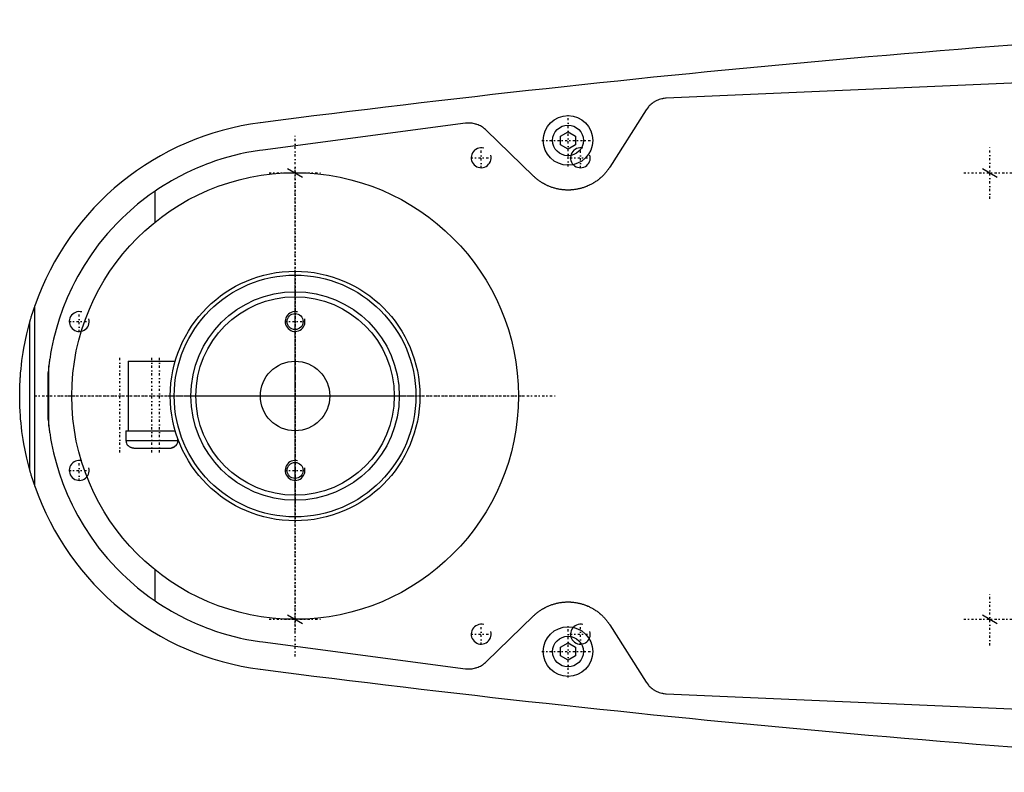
# Model space of a CAD drawing. Extents: x -906 to 156, y -125 to 125.
# Tile 1 of 5: x -906 to -707, y -76 to 76. Entities that reach past the tile are written whole.
import ezdxf

# ---------------------------------------------------------------- set-up
doc = ezdxf.new("R2010")
doc.units = 0
doc.linetypes.add('CENTER', pattern=[1.5, 0.45, -0.5, 0.05, -0.5])
for name, color, linetype in [('AM_0', 7, 'CONTINUOUS'), ('AM_10', 7, 'CONTINUOUS'), ('AM_7', 7, 'CENTER')]:
    doc.layers.add(name, color=color, linetype=linetype)

msp = doc.modelspace()

# ---------------------------------------------------------------- linework, layer by layer
at = {"layer": 'AM_0', "color": 7, "linetype": 'CONTINUOUS'}
for p, q in [((-545.22, 70), (-775.22, 60)), ((-779.22, 57.68), (-786.56, 46.13)), ((-815.65, 54.96), (-856.53, 49.57)), ((-801.96, 44.32), (-811.52, 53.59)), ((-796.5, 52.37), (-795, 53.23)), ((-796.5, 50.63), (-796.5, 52.37)), ((-795, 53.23), (-793.5, 52.37)), ((-793.5, 52.37), (-793.5, 50.63)), ((-795, 49.77), (-796.5, 50.63)), ((-793.5, 50.63), (-795, 49.77)), ((-878.19, 35.08), (-878.19, 41.3)), ((-902.45, -18.15), (-902.45, 18.15)), ((-903.45, -14.95), (-903.45, 14.95)), ((-899.63, 6.05), (-899.77, 4.76)), ((-899.63, -6.05), (-899.63, 6.05)), ((-883.65, 7), (-883.65, -7)), ((-883.65, 7), (-874.16, 7)), ((-899.77, -4.76), (-899.77, 4.76)), ((-899.77, -4.76), (-899.63, -6.05)), ((-884.1, -7), (-884.1, -9)), ((-884.1, -7), (-874.16, -7)), ((-884.1, -9), (-873.6, -9)), ((-873.6, -9), (-873.6, -8.69)), ((-883.72, -10), (-883.63, -10)), ((-882.49, -10.5), (-875.17, -10.5)), ((-874.07, -10), (-873.98, -10)), ((-878.19, -41.3), (-878.19, -35.08)), ((-811.52, -53.59), (-801.96, -44.32)), ((-786.56, -46.13), (-779.22, -57.68)), ((-856.53, -49.57), (-815.65, -54.96)), ((-796.5, -50.63), (-795, -49.77)), ((-796.5, -52.37), (-796.5, -50.63)), ((-795, -49.77), (-793.5, -50.63)), ((-793.5, -50.63), (-793.5, -52.37)), ((-795, -53.23), (-796.5, -52.37)), ((-793.5, -52.37), (-795, -53.23)), ((-775.22, -60), (-545.22, -70))]:
    msp.add_line(p, q, dxfattribs=at)
for points in [[(-775.22, 60, 0), (-775.34, 59.99, 0), (-775.6, 59.96, 0), (-775.85, 59.93, 0), (-775.98, 59.9, 0), (-776.11, 59.88, 0), (-776.37, 59.81, 0), (-776.62, 59.73, 0), (-776.87, 59.64, 0), (-777.12, 59.53, 0), (-777.36, 59.41, 0), (-777.48, 59.34, 0), (-777.59, 59.28, 0), (-777.82, 59.13, 0), (-778.04, 58.97, 0), (-778.24, 58.81, 0), (-778.44, 58.63, 0), (-778.63, 58.44, 0), (-778.72, 58.34, 0), (-778.81, 58.24, 0), (-778.98, 58.03, 0), (-779.14, 57.8, 0), (-779.22, 57.68, 0)], [(-811.52, 53.59, 0), (-811.61, 53.68, 0), (-811.81, 53.85, 0), (-812.01, 54.01, 0), (-812.11, 54.08, 0), (-812.22, 54.16, 0), (-812.44, 54.29, 0), (-812.66, 54.42, 0), (-812.89, 54.53, 0), (-813.13, 54.64, 0), (-813.37, 54.73, 0), (-813.49, 54.77, 0), (-813.61, 54.8, 0), (-813.85, 54.87, 0), (-814.09, 54.92, 0), (-814.34, 54.96, 0), (-814.58, 54.98, 0), (-814.82, 55, 0), (-814.94, 55, 0), (-815.05, 55, 0), (-815.29, 54.99, 0), (-815.53, 54.97, 0), (-815.65, 54.96, 0)], [(-856.53, 49.57, 0), (-857.18, 49.48, 0), (-858.46, 49.28, 0), (-859.75, 49.04, 0), (-860.38, 48.91, 0), (-861.02, 48.77, 0), (-862.29, 48.47, 0), (-863.54, 48.13, 0), (-864.79, 47.76, 0), (-866.03, 47.36, 0), (-867.25, 46.93, 0), (-867.86, 46.7, 0), (-868.47, 46.46, 0), (-869.67, 45.97, 0), (-870.86, 45.44, 0), (-872.03, 44.89, 0), (-873.19, 44.3, 0), (-874.33, 43.68, 0), (-874.89, 43.36, 0), (-875.45, 43.04, 0), (-876.56, 42.36, 0), (-877.65, 41.66, 0), (-878.19, 41.3, 0)], [(-786.56, 46.13, 0), (-786.61, 46.06, 0), (-786.71, 45.91, 0), (-786.81, 45.77, 0), (-786.86, 45.7, 0), (-786.91, 45.63, 0), (-787.01, 45.49, 0), (-787.12, 45.35, 0), (-787.22, 45.21, 0), (-787.33, 45.08, 0), (-787.44, 44.95, 0), (-787.5, 44.89, 0), (-787.55, 44.83, 0), (-787.67, 44.7, 0), (-787.78, 44.58, 0), (-787.9, 44.46, 0), (-788.01, 44.35, 0), (-788.13, 44.23, 0), (-788.19, 44.18, 0), (-788.25, 44.12, 0), (-788.37, 44.01, 0), (-788.5, 43.9, 0), (-788.56, 43.85, 0), (-788.62, 43.8, 0), (-788.75, 43.69, 0), (-788.88, 43.59, 0), (-788.95, 43.54, 0), (-789.02, 43.49, 0), (-789.15, 43.39, 0), (-789.29, 43.29, 0), (-789.43, 43.2, 0), (-789.57, 43.11, 0), (-789.71, 43.02, 0), (-789.78, 42.97, 0), (-789.85, 42.93, 0), (-789.99, 42.84, 0), (-790.14, 42.76, 0), (-790.29, 42.68, 0), (-790.43, 42.6, 0), (-790.58, 42.53, 0), (-790.66, 42.49, 0), (-790.73, 42.46, 0), (-790.89, 42.39, 0), (-791.04, 42.32, 0), (-791.19, 42.25, 0), (-791.35, 42.19, 0), (-791.5, 42.13, 0), (-791.58, 42.1, 0), (-791.66, 42.08, 0), (-791.81, 42.02, 0), (-791.97, 41.97, 0), (-792.13, 41.92, 0), (-792.29, 41.88, 0), (-792.44, 41.83, 0), (-792.52, 41.81, 0), (-792.6, 41.79, 0), (-792.76, 41.75, 0), (-792.92, 41.72, 0), (-793.08, 41.69, 0), (-793.24, 41.66, 0), (-793.4, 41.63, 0), (-793.48, 41.62, 0), (-793.56, 41.6, 0), (-793.71, 41.58, 0), (-793.87, 41.56, 0), (-793.95, 41.56, 0), (-794.03, 41.55, 0), (-794.19, 41.53, 0), (-794.34, 41.52, 0), (-794.42, 41.52, 0), (-794.5, 41.51, 0), (-794.65, 41.51, 0), (-794.81, 41.5, 0), (-794.96, 41.5, 0), (-795.11, 41.5, 0), (-795.27, 41.5, 0), (-795.34, 41.51, 0), (-795.42, 41.51, 0), (-795.58, 41.52, 0), (-795.73, 41.53, 0), (-795.89, 41.54, 0), (-796.05, 41.55, 0), (-796.2, 41.57, 0), (-796.28, 41.58, 0), (-796.36, 41.59, 0), (-796.52, 41.62, 0), (-796.68, 41.64, 0), (-796.84, 41.67, 0), (-796.99, 41.7, 0), (-797.15, 41.73, 0), (-797.23, 41.75, 0), (-797.31, 41.77, 0), (-797.47, 41.81, 0), (-797.63, 41.85, 0), (-797.78, 41.9, 0), (-797.94, 41.94, 0), (-798.1, 41.99, 0), (-798.18, 42.02, 0), (-798.25, 42.04, 0), (-798.41, 42.1, 0), (-798.56, 42.16, 0), (-798.72, 42.22, 0), (-798.87, 42.28, 0), (-799.02, 42.35, 0), (-799.1, 42.38, 0), (-799.18, 42.41, 0), (-799.33, 42.48, 0), (-799.47, 42.56, 0), (-799.55, 42.59, 0), (-799.62, 42.63, 0), (-799.77, 42.71, 0), (-799.91, 42.79, 0), (-799.99, 42.83, 0), (-800.06, 42.87, 0), (-800.2, 42.96, 0), (-800.34, 43.05, 0), (-800.48, 43.14, 0), (-800.62, 43.23, 0), (-800.76, 43.32, 0), (-800.83, 43.37, 0), (-800.89, 43.42, 0), (-801.03, 43.52, 0), (-801.16, 43.62, 0), (-801.29, 43.72, 0), (-801.41, 43.83, 0), (-801.54, 43.93, 0), (-801.6, 43.99, 0), (-801.66, 44.04, 0), (-801.78, 44.15, 0), (-801.9, 44.26, 0), (-801.96, 44.32, 0)], [(-878.19, 41.3, 0), (-879.41, 40.44, 0), (-881.74, 38.64, 0), (-883.91, 36.74, 0), (-884.94, 35.76, 0), (-885.93, 34.77, 0), (-887.8, 32.72, 0), (-889.52, 30.63, 0), (-891.09, 28.48, 0), (-892.52, 26.31, 0), (-893.8, 24.12, 0), (-894.38, 23.03, 0), (-894.93, 21.93, 0), (-895.93, 19.76, 0), (-896.8, 17.6, 0), (-897.54, 15.49, 0), (-898.16, 13.43, 0), (-898.67, 11.45, 0), (-898.88, 10.51, 0), (-899.07, 9.59, 0), (-899.26, 8.57, 0), (-899.31, 8.3, 0), (-899.35, 8.03, 0), (-899.37, 7.89, 0), (-899.39, 7.76, 0), (-899.43, 7.51, 0), (-899.47, 7.26, 0), (-899.5, 7.03, 0), (-899.53, 6.81, 0), (-899.56, 6.6, 0), (-899.58, 6.5, 0), (-899.59, 6.41, 0), (-899.61, 6.25, 0), (-899.63, 6.11, 0), (-899.63, 6.05, 0)], [(-903.45, 14.95, 0), (-903.45, 14.95, 0), (-903.45, 14.95, 0), (-903.45, 14.95, 0), (-903.45, 14.95, 0), (-903.45, 14.95, 0), (-903.45, 14.95, 0), (-903.45, 14.95, 0), (-903.45, 14.95, 0), (-903.45, 14.95, 0), (-903.45, 14.95, 0), (-903.45, 14.95, 0), (-903.45, 14.96, 0), (-903.45, 14.96, 0), (-903.45, 14.96, 0), (-903.45, 14.96, 0), (-903.45, 14.96, 0), (-903.44, 14.96, 0), (-903.44, 14.96, 0), (-903.44, 14.97, 0), (-903.44, 14.97, 0), (-903.44, 14.97, 0), (-903.44, 14.97, 0), (-903.44, 14.97, 0), (-903.44, 14.97, 0), (-903.44, 14.98, 0), (-903.44, 14.98, 0), (-903.44, 14.98, 0), (-903.44, 14.98, 0), (-903.44, 14.98, 0), (-903.44, 14.99, 0), (-903.44, 14.99, 0), (-903.44, 14.99, 0), (-903.44, 14.99, 0), (-903.44, 15, 0), (-903.43, 15, 0), (-903.43, 15, 0), (-903.43, 15.01, 0), (-903.43, 15.03, 0), (-903.42, 15.05, 0), (-903.41, 15.07, 0), (-903.41, 15.09, 0), (-903.41, 15.1, 0), (-903.4, 15.12, 0), (-903.39, 15.15, 0), (-903.39, 15.17, 0), (-903.38, 15.2, 0), (-903.37, 15.23, 0), (-903.37, 15.24, 0), (-903.36, 15.26, 0), (-903.35, 15.28, 0), (-903.35, 15.31, 0), (-903.34, 15.33, 0), (-903.34, 15.34, 0), (-903.33, 15.37, 0), (-903.32, 15.4, 0), (-903.32, 15.41, 0), (-903.31, 15.43, 0), (-903.3, 15.46, 0), (-903.3, 15.49, 0), (-903.27, 15.59, 0), (-903.21, 15.76, 0), (-903.16, 15.94, 0), (-903.1, 16.13, 0), (-903.05, 16.32, 0), (-903.02, 16.41, 0), (-902.99, 16.51, 0), (-902.93, 16.71, 0), (-902.86, 16.9, 0), (-902.8, 17.1, 0), (-902.74, 17.29, 0), (-902.67, 17.49, 0), (-902.64, 17.58, 0), (-902.61, 17.68, 0), (-902.54, 17.87, 0), (-902.48, 18.05, 0), (-902.45, 18.15, 0)], [(-905.5, 0, 0), (-905.5, 0.01, 0), (-905.5, 0.04, 0), (-905.5, 0.06, 0), (-905.5, 0.07, 0), (-905.5, 0.08, 0), (-905.5, 0.11, 0), (-905.5, 0.13, 0), (-905.5, 0.15, 0), (-905.5, 0.18, 0), (-905.5, 0.2, 0), (-905.5, 0.21, 0), (-905.5, 0.22, 0), (-905.5, 0.25, 0), (-905.5, 0.27, 0), (-905.5, 0.29, 0), (-905.5, 0.32, 0), (-905.5, 0.34, 0), (-905.5, 0.35, 0), (-905.5, 0.36, 0), (-905.5, 0.39, 0), (-905.5, 0.41, 0), (-905.5, 0.42, 0), (-905.5, 0.43, 0), (-905.5, 0.46, 0), (-905.5, 0.48, 0), (-905.5, 0.49, 0), (-905.5, 0.5, 0), (-905.5, 0.53, 0), (-905.5, 0.55, 0), (-905.5, 0.57, 0), (-905.5, 0.6, 0), (-905.5, 0.62, 0), (-905.5, 0.63, 0), (-905.5, 0.64, 0), (-905.5, 0.67, 0), (-905.5, 0.69, 0), (-905.5, 0.71, 0), (-905.5, 0.74, 0), (-905.49, 0.76, 0), (-905.49, 0.77, 0), (-905.49, 0.78, 0), (-905.49, 0.81, 0), (-905.49, 0.83, 0), (-905.49, 0.85, 0), (-905.49, 0.88, 0), (-905.49, 0.9, 0), (-905.49, 0.91, 0), (-905.49, 0.92, 0), (-905.49, 0.95, 0), (-905.49, 0.97, 0), (-905.49, 1.05, 0), (-905.49, 1.19, 0), (-905.49, 1.26, 0), (-905.48, 1.33, 0), (-905.48, 1.47, 0), (-905.48, 1.61, 0), (-905.47, 1.75, 0), (-905.47, 1.89, 0), (-905.46, 2.03, 0), (-905.46, 2.1, 0), (-905.46, 2.17, 0), (-905.45, 2.31, 0), (-905.45, 2.45, 0), (-905.44, 2.52, 0), (-905.44, 2.59, 0), (-905.43, 2.73, 0), (-905.43, 2.87, 0), (-905.42, 2.94, 0), (-905.42, 3.01, 0), (-905.41, 3.15, 0), (-905.4, 3.29, 0), (-905.39, 3.43, 0), (-905.39, 3.57, 0), (-905.38, 3.71, 0), (-905.37, 3.78, 0), (-905.37, 3.85, 0), (-905.36, 3.99, 0), (-905.35, 4.13, 0), (-905.31, 4.62, 0), (-905.23, 5.46, 0), (-905.14, 6.29, 0), (-905.04, 7.13, 0), (-904.99, 7.54, 0), (-904.93, 7.96, 0), (-904.8, 8.79, 0), (-904.66, 9.62, 0), (-904.07, 12.5, 0), (-903.45, 14.95, 0)], [(-903.45, -14.95, 0), (-904.07, -12.5, 0), (-904.66, -9.62, 0), (-904.8, -8.79, 0), (-904.93, -7.96, 0), (-904.99, -7.54, 0), (-905.04, -7.13, 0), (-905.14, -6.29, 0), (-905.23, -5.46, 0), (-905.31, -4.62, 0), (-905.37, -3.78, 0), (-905.4, -3.29, 0), (-905.41, -3.15, 0), (-905.42, -3.01, 0), (-905.42, -2.94, 0), (-905.43, -2.87, 0), (-905.43, -2.73, 0), (-905.44, -2.59, 0), (-905.44, -2.52, 0), (-905.45, -2.45, 0), (-905.45, -2.31, 0), (-905.46, -2.17, 0), (-905.46, -2.1, 0), (-905.46, -2.03, 0), (-905.47, -1.89, 0), (-905.47, -1.75, 0), (-905.48, -1.61, 0), (-905.48, -1.47, 0), (-905.48, -1.33, 0), (-905.49, -1.26, 0), (-905.49, -1.19, 0), (-905.49, -1.05, 0), (-905.49, -0.91, 0), (-905.49, -0.83, 0), (-905.49, -0.81, 0), (-905.49, -0.78, 0), (-905.49, -0.77, 0), (-905.49, -0.76, 0), (-905.5, -0.74, 0), (-905.5, -0.71, 0), (-905.5, -0.69, 0), (-905.5, -0.67, 0), (-905.5, -0.64, 0), (-905.5, -0.63, 0), (-905.5, -0.62, 0), (-905.5, -0.6, 0), (-905.5, -0.57, 0), (-905.5, -0.55, 0), (-905.5, -0.53, 0), (-905.5, -0.5, 0), (-905.5, -0.49, 0), (-905.5, -0.48, 0), (-905.5, -0.46, 0), (-905.5, -0.43, 0), (-905.5, -0.42, 0), (-905.5, -0.41, 0), (-905.5, -0.39, 0), (-905.5, -0.36, 0), (-905.5, -0.35, 0), (-905.5, -0.34, 0), (-905.5, -0.32, 0), (-905.5, -0.29, 0), (-905.5, -0.27, 0), (-905.5, -0.25, 0), (-905.5, -0.22, 0), (-905.5, -0.21, 0), (-905.5, -0.2, 0), (-905.5, -0.18, 0), (-905.5, -0.15, 0), (-905.5, -0.13, 0), (-905.5, -0.11, 0), (-905.5, -0.08, 0), (-905.5, -0.07, 0), (-905.5, -0.06, 0), (-905.5, -0.04, 0), (-905.5, -0.01, 0), (-905.5, 0, 0)], [(-899.63, -6.05, 0), (-899.63, -6.11, 0), (-899.61, -6.25, 0), (-899.59, -6.41, 0), (-899.58, -6.5, 0), (-899.56, -6.6, 0), (-899.53, -6.81, 0), (-899.5, -7.03, 0), (-899.47, -7.26, 0), (-899.43, -7.51, 0), (-899.39, -7.76, 0), (-899.37, -7.89, 0), (-899.35, -8.03, 0), (-899.31, -8.3, 0), (-899.26, -8.57, 0), (-899.07, -9.59, 0), (-898.88, -10.51, 0), (-898.67, -11.45, 0), (-898.16, -13.43, 0), (-897.54, -15.49, 0), (-896.8, -17.6, 0), (-895.93, -19.76, 0), (-894.93, -21.93, 0), (-894.38, -23.03, 0), (-893.8, -24.12, 0), (-892.52, -26.31, 0), (-891.09, -28.48, 0), (-889.52, -30.63, 0), (-887.8, -32.72, 0), (-885.93, -34.77, 0), (-884.94, -35.76, 0), (-883.91, -36.74, 0), (-881.74, -38.64, 0), (-879.41, -40.44, 0), (-878.19, -41.3, 0)], [(-882.49, -10.5, 0), (-882.52, -10.5, 0), (-882.59, -10.5, 0), (-882.67, -10.49, 0), (-882.7, -10.49, 0), (-882.74, -10.48, 0), (-882.81, -10.47, 0), (-882.88, -10.45, 0), (-882.95, -10.43, 0), (-883.02, -10.41, 0), (-883.08, -10.38, 0), (-883.12, -10.37, 0), (-883.15, -10.36, 0), (-883.21, -10.33, 0), (-883.27, -10.29, 0), (-883.34, -10.25, 0), (-883.4, -10.21, 0), (-883.46, -10.17, 0), (-883.48, -10.14, 0), (-883.51, -10.12, 0), (-883.56, -10.07, 0), (-883.61, -10.03, 0), (-883.63, -10, 0)], [(-875.21, -10.5, 0), (-875.18, -10.5, 0), (-875.11, -10.5, 0), (-875.03, -10.49, 0), (-875, -10.49, 0), (-874.96, -10.48, 0), (-874.89, -10.47, 0), (-874.82, -10.45, 0), (-874.75, -10.43, 0), (-874.68, -10.41, 0), (-874.62, -10.38, 0), (-874.58, -10.37, 0), (-874.55, -10.36, 0), (-874.49, -10.33, 0), (-874.43, -10.29, 0), (-874.36, -10.25, 0), (-874.3, -10.21, 0), (-874.24, -10.17, 0), (-874.22, -10.14, 0), (-874.19, -10.12, 0), (-874.14, -10.07, 0), (-874.09, -10.03, 0), (-874.07, -10, 0)], [(-874.07, -10, 0), (-874.08, -10.02, 0), (-874.12, -10.05, 0), (-874.15, -10.09, 0), (-874.17, -10.1, 0), (-874.19, -10.12, 0), (-874.23, -10.15, 0), (-874.27, -10.19, 0), (-874.31, -10.22, 0), (-874.36, -10.25, 0), (-874.4, -10.28, 0), (-874.42, -10.29, 0), (-874.45, -10.3, 0), (-874.49, -10.33, 0), (-874.54, -10.35, 0), (-874.58, -10.37, 0), (-874.63, -10.39, 0), (-874.68, -10.41, 0), (-874.7, -10.42, 0), (-874.72, -10.42, 0), (-874.77, -10.44, 0), (-874.82, -10.45, 0), (-874.85, -10.46, 0)], [(-902.45, -18.15, 0), (-902.48, -18.05, 0), (-902.54, -17.87, 0), (-902.61, -17.68, 0), (-902.64, -17.58, 0), (-902.67, -17.49, 0), (-902.74, -17.29, 0), (-902.8, -17.1, 0), (-902.86, -16.9, 0), (-902.93, -16.71, 0), (-902.99, -16.51, 0), (-903.02, -16.41, 0), (-903.05, -16.32, 0), (-903.1, -16.13, 0), (-903.16, -15.94, 0), (-903.21, -15.76, 0), (-903.27, -15.59, 0), (-903.3, -15.49, 0), (-903.3, -15.46, 0), (-903.31, -15.43, 0), (-903.32, -15.41, 0), (-903.32, -15.4, 0), (-903.33, -15.37, 0), (-903.34, -15.34, 0), (-903.34, -15.33, 0), (-903.35, -15.31, 0), (-903.35, -15.28, 0), (-903.36, -15.26, 0), (-903.37, -15.24, 0), (-903.37, -15.23, 0), (-903.38, -15.2, 0), (-903.39, -15.17, 0), (-903.39, -15.15, 0), (-903.4, -15.12, 0), (-903.41, -15.1, 0), (-903.41, -15.09, 0), (-903.41, -15.07, 0), (-903.42, -15.05, 0), (-903.43, -15.03, 0), (-903.43, -15.01, 0), (-903.43, -15, 0), (-903.43, -15, 0), (-903.44, -15, 0), (-903.44, -14.99, 0), (-903.44, -14.99, 0), (-903.44, -14.99, 0), (-903.44, -14.99, 0), (-903.44, -14.98, 0), (-903.44, -14.98, 0), (-903.44, -14.98, 0), (-903.44, -14.98, 0), (-903.44, -14.98, 0), (-903.44, -14.97, 0), (-903.44, -14.97, 0), (-903.44, -14.97, 0), (-903.44, -14.97, 0), (-903.44, -14.97, 0), (-903.44, -14.97, 0), (-903.44, -14.96, 0), (-903.44, -14.96, 0), (-903.45, -14.96, 0), (-903.45, -14.96, 0), (-903.45, -14.96, 0), (-903.45, -14.96, 0), (-903.45, -14.96, 0), (-903.45, -14.95, 0), (-903.45, -14.95, 0), (-903.45, -14.95, 0), (-903.45, -14.95, 0), (-903.45, -14.95, 0), (-903.45, -14.95, 0), (-903.45, -14.95, 0), (-903.45, -14.95, 0), (-903.45, -14.95, 0), (-903.45, -14.95, 0), (-903.45, -14.95, 0), (-903.45, -14.95, 0)], [(-878.19, -41.3, 0), (-877.65, -41.66, 0), (-876.56, -42.36, 0), (-875.45, -43.04, 0), (-874.89, -43.36, 0), (-874.33, -43.68, 0), (-873.19, -44.3, 0), (-872.03, -44.89, 0), (-870.86, -45.44, 0), (-869.67, -45.97, 0), (-868.47, -46.46, 0), (-867.86, -46.7, 0), (-867.25, -46.93, 0), (-866.03, -47.36, 0), (-864.79, -47.76, 0), (-863.54, -48.13, 0), (-862.29, -48.47, 0), (-861.02, -48.77, 0), (-860.38, -48.91, 0), (-859.75, -49.04, 0), (-858.46, -49.28, 0), (-857.18, -49.48, 0), (-856.53, -49.57, 0)], [(-801.96, -44.32, 0), (-801.9, -44.26, 0), (-801.78, -44.15, 0), (-801.66, -44.04, 0), (-801.6, -43.99, 0), (-801.54, -43.93, 0), (-801.41, -43.82, 0), (-801.28, -43.72, 0), (-801.15, -43.62, 0), (-801.02, -43.51, 0), (-800.89, -43.42, 0), (-800.82, -43.37, 0), (-800.75, -43.32, 0), (-800.61, -43.22, 0), (-800.48, -43.13, 0), (-800.34, -43.04, 0), (-800.19, -42.95, 0), (-800.05, -42.87, 0), (-799.98, -42.83, 0), (-799.91, -42.79, 0), (-799.76, -42.71, 0), (-799.61, -42.63, 0), (-799.54, -42.59, 0), (-799.47, -42.55, 0), (-799.32, -42.48, 0), (-799.17, -42.41, 0), (-799.09, -42.38, 0), (-799.02, -42.34, 0), (-798.86, -42.28, 0), (-798.71, -42.21, 0), (-798.56, -42.15, 0), (-798.4, -42.1, 0), (-798.25, -42.04, 0), (-798.17, -42.02, 0), (-798.09, -41.99, 0), (-797.94, -41.94, 0), (-797.78, -41.89, 0), (-797.62, -41.85, 0), (-797.46, -41.81, 0), (-797.31, -41.77, 0), (-797.23, -41.75, 0), (-797.15, -41.73, 0), (-796.99, -41.7, 0), (-796.83, -41.67, 0), (-796.67, -41.64, 0), (-796.52, -41.62, 0), (-796.36, -41.59, 0), (-796.28, -41.58, 0), (-796.2, -41.57, 0), (-796.04, -41.55, 0), (-795.89, -41.54, 0), (-795.73, -41.53, 0), (-795.57, -41.52, 0), (-795.42, -41.51, 0), (-795.34, -41.51, 0), (-795.26, -41.5, 0), (-795.11, -41.5, 0), (-794.96, -41.5, 0), (-794.8, -41.5, 0), (-794.65, -41.51, 0), (-794.5, -41.51, 0), (-794.42, -41.52, 0), (-794.34, -41.52, 0), (-794.18, -41.53, 0), (-794.03, -41.55, 0), (-793.95, -41.56, 0), (-793.87, -41.56, 0), (-793.71, -41.58, 0), (-793.55, -41.61, 0), (-793.47, -41.62, 0), (-793.39, -41.63, 0), (-793.24, -41.66, 0), (-793.08, -41.69, 0), (-792.92, -41.72, 0), (-792.76, -41.75, 0), (-792.6, -41.79, 0), (-792.52, -41.81, 0), (-792.44, -41.83, 0), (-792.29, -41.88, 0), (-792.13, -41.92, 0), (-791.97, -41.97, 0), (-791.81, -42.02, 0), (-791.66, -42.08, 0), (-791.58, -42.1, 0), (-791.5, -42.13, 0), (-791.35, -42.19, 0), (-791.19, -42.25, 0), (-791.04, -42.32, 0), (-790.89, -42.38, 0), (-790.74, -42.45, 0), (-790.66, -42.49, 0), (-790.59, -42.53, 0), (-790.44, -42.6, 0), (-790.29, -42.68, 0), (-790.14, -42.76, 0), (-790, -42.84, 0), (-789.85, -42.93, 0), (-789.78, -42.97, 0), (-789.71, -43.01, 0), (-789.57, -43.1, 0), (-789.43, -43.2, 0), (-789.29, -43.29, 0), (-789.15, -43.39, 0), (-789.02, -43.49, 0), (-788.95, -43.54, 0), (-788.88, -43.59, 0), (-788.75, -43.69, 0), (-788.62, -43.8, 0), (-788.56, -43.85, 0), (-788.5, -43.9, 0), (-788.37, -44.01, 0), (-788.25, -44.12, 0), (-788.19, -44.18, 0), (-788.13, -44.24, 0), (-788.01, -44.35, 0), (-787.89, -44.47, 0), (-787.77, -44.59, 0), (-787.66, -44.71, 0), (-787.55, -44.83, 0), (-787.49, -44.89, 0), (-787.44, -44.96, 0), (-787.33, -45.08, 0), (-787.22, -45.22, 0), (-787.12, -45.35, 0), (-787.01, -45.49, 0), (-786.91, -45.63, 0), (-786.86, -45.7, 0), (-786.81, -45.77, 0), (-786.71, -45.91, 0), (-786.61, -46.06, 0), (-786.56, -46.13, 0)], [(-815.65, -54.96, 0), (-815.53, -54.97, 0), (-815.29, -54.99, 0), (-815.05, -55, 0), (-814.94, -55, 0), (-814.82, -55, 0), (-814.58, -54.98, 0), (-814.34, -54.96, 0), (-814.09, -54.92, 0), (-813.85, -54.87, 0), (-813.61, -54.8, 0), (-813.49, -54.77, 0), (-813.37, -54.73, 0), (-813.13, -54.64, 0), (-812.89, -54.53, 0), (-812.66, -54.42, 0), (-812.44, -54.29, 0), (-812.22, -54.16, 0), (-812.11, -54.08, 0), (-812.01, -54.01, 0), (-811.81, -53.85, 0), (-811.61, -53.68, 0), (-811.52, -53.59, 0)], [(-779.22, -57.68, 0), (-779.14, -57.8, 0), (-778.98, -58.03, 0), (-778.81, -58.24, 0), (-778.72, -58.34, 0), (-778.63, -58.44, 0), (-778.44, -58.63, 0), (-778.24, -58.81, 0), (-778.04, -58.97, 0), (-777.82, -59.13, 0), (-777.59, -59.28, 0), (-777.47, -59.34, 0), (-777.36, -59.41, 0), (-777.12, -59.53, 0), (-776.87, -59.64, 0), (-776.62, -59.73, 0), (-776.37, -59.81, 0), (-776.11, -59.88, 0), (-775.98, -59.9, 0), (-775.85, -59.93, 0), (-775.6, -59.96, 0), (-775.34, -59.99, 0), (-775.22, -60, 0)]]:
    msp.add_polyline3d(points, dxfattribs=at)
for centre, radius in [((-795, 51.5), 5), ((-795, 51.5), 3.1), ((-850, 0), 45), ((-850, 0), 25.15), ((-850, 0), 24.35), ((-850, 0), 21), ((-850, 0), 20), ((-850, 15), 1.62), ((-850, 0), 7), ((-850, -15), 1.62), ((-795, -51.5), 5), ((-795, -51.5), 3.1)]:
    msp.add_circle(centre, radius, dxfattribs=at)
for centre, radius, start, end in [((-473.05, -2920.27), 3000, 92.92082, 97.35313), ((-850, 0), 55.5, 97.2532, 160.9168), ((-882.6, -9), 1.5, 180, 221.8103), ((-875.1, -9), 1.5, 318.1897, 0), ((-850, 0), 55.5, 199.0832, 262.7468), ((-473.05, 2920.27), 3000, 262.64687, 267.07918)]:
    msp.add_arc(centre, radius, start, end, dxfattribs=at)
at = {"layer": 'AM_10', "color": 7, "linetype": 'CONTINUOUS'}
for p, q in [((-851.5, 45.87), (-848.5, 44.13)), ((-711.5, 45.87), (-708.5, 44.13)), ((-851.5, -44.13), (-848.5, -45.87)), ((-711.5, -44.13), (-708.5, -45.87))]:
    msp.add_line(p, q, dxfattribs=at)
for centre in [(-812.5, 48), (-792.5, 48), (-893.5, 15), (-850, 15), (-893.5, -15), (-850, -15), (-812.5, -48), (-792.5, -48)]:
    msp.add_arc(centre, 2, 75, 15, dxfattribs=at)
at = {"layer": 'AM_7', "color": 4, "linetype": 'CENTER'}
for p, q in [((-795, 46.25), (-795, 56.75)), ((-850, -52.5), (-850, 52.5)), ((-812.5, 45.9), (-812.5, 50.1)), ((-800.25, 51.5), (-789.75, 51.5)), ((-792.5, 45.9), (-792.5, 50.1)), ((-710, 39.75), (-710, 50.25)), ((-814.6, 48), (-810.4, 48)), ((-794.6, 48), (-790.4, 48)), ((-850, -47.25), (-850, 47.25)), ((-855.25, 45), (-844.75, 45)), ((-715.25, 45), (-704.75, 45)), ((-850, -32.39), (-850, 32.39)), ((-850, -25.38), (-850, 25.38)), ((-850, -24.83), (-850, 24.83)), ((-850, -22.05), (-850, 22.05)), ((-893.5, 12.9), (-893.5, 17.1)), ((-895.6, 15), (-891.4, 15)), ((-852.1, 15), (-847.9, 15)), ((-885.35, -11.38), (-885.35, 7.87)), ((-878.85, -11.38), (-878.85, 7.87)), ((-878.85, -11.38), (-878.85, 7.87)), ((-877.35, -11.38), (-877.35, 7.87)), ((-902.5, 0), (-797.5, 0)), ((-882.39, 0), (-817.61, 0)), ((-897.25, 0), (-802.75, 0)), ((-875.38, 0), (-824.62, 0)), ((-874.83, 0), (-825.17, 0)), ((-872.05, 0), (-827.95, 0)), ((-893.5, -17.1), (-893.5, -12.9)), ((-895.6, -15), (-891.4, -15)), ((-852.1, -15), (-847.9, -15)), ((-710, -50.25), (-710, -39.75)), ((-855.25, -45), (-844.75, -45)), ((-715.25, -45), (-704.75, -45)), ((-812.5, -50.1), (-812.5, -45.9)), ((-795, -56.75), (-795, -46.25)), ((-792.5, -50.1), (-792.5, -45.9)), ((-814.6, -48), (-810.4, -48)), ((-794.6, -48), (-790.4, -48)), ((-800.25, -51.5), (-789.75, -51.5))]:
    msp.add_line(p, q, dxfattribs=at)

doc.saveas('drawing.dxf')
